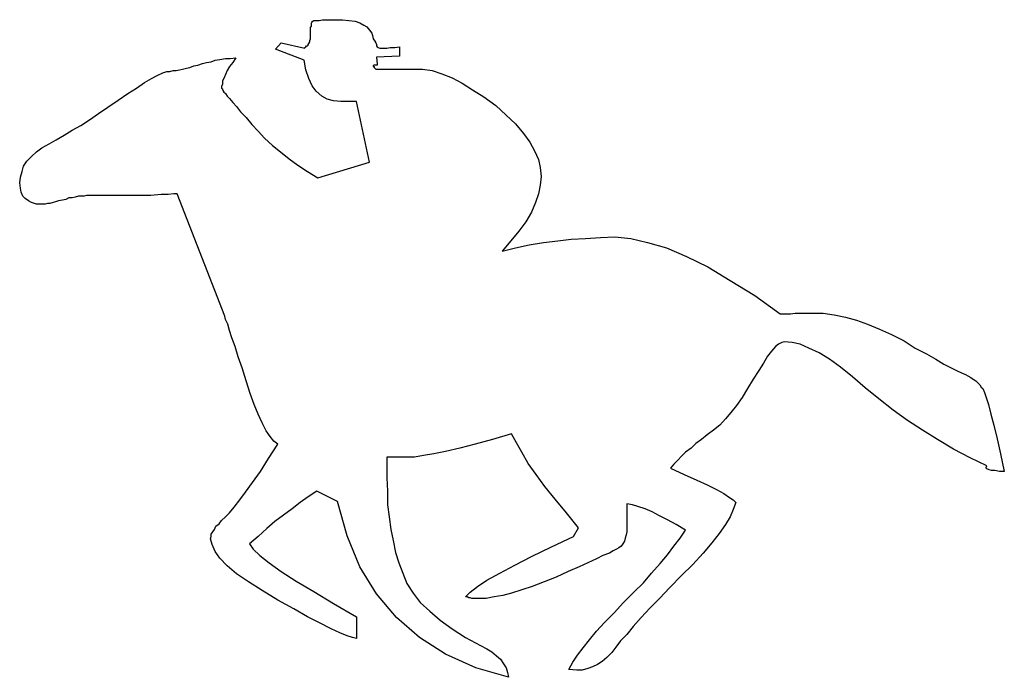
# Model space of a CAD drawing. Extents: x 0.12 to 2.54, y 0 to 1.61.
import ezdxf

# ---------------------------------------------------------------- set-up
doc = ezdxf.new("R2010")
doc.units = 0

msp = doc.modelspace()

# ---------------------------------------------------------------- linework, layer by layer
at = {"color": 0}
for p, q in [((0.833984, 1.59375, 0.5), (0.835938, 1.597656, 0.5)), ((0.835938, 1.605469, 0.5), (0.837891, 1.607422, 0.5)), ((0.835938, 1.601563, 0.5), (0.835938, 1.605469, 0.5)), ((0.835938, 1.597656, 0.5), (0.835938, 1.601563, 0.5)), ((0.837891, 1.607422, 0.5), (0.837891, 1.609375, 0.5)), ((0.837891, 1.609375, 0.5), (0.839844, 1.609375, 0.5)), ((0.839844, 1.609375, 0.5), (0.841797, 1.611328, 0.5)), ((0.841797, 1.611328, 0.5), (0.84375, 1.611328, 0.5)), ((0.84375, 1.611328, 0.5), (0.849609, 1.611328, 0.5)), ((0.849609, 1.611328, 0.5), (0.855469, 1.611328, 0.5)), ((0.855469, 1.611328, 0.5), (0.863281, 1.613281, 0.5)), ((0.863281, 1.613281, 0.5), (0.871094, 1.613281, 0.5)), ((0.871094, 1.613281, 0.5), (0.882813, 1.613281, 0.5)), ((0.882813, 1.613281, 0.5), (0.894531, 1.613281, 0.5)), ((0.894531, 1.613281, 0.5), (0.912109, 1.613281, 0.5)), ((0.912109, 1.613281, 0.5), (0.927734, 1.611328, 0.5)), ((0.927734, 1.611328, 0.5), (0.943359, 1.609375, 0.5)), ((0.943359, 1.609375, 0.5), (0.955078, 1.605469, 0.5)), ((0.955078, 1.605469, 0.5), (0.964844, 1.599609, 0.5)), ((0.964844, 1.599609, 0.5), (0.972656, 1.595703, 0.5)), ((0.833984, 1.587891, 0.5), (0.833984, 1.59375, 0.5)), ((0.833984, 1.582031, 0.5), (0.833984, 1.587891, 0.5)), ((0.833984, 1.576172, 0.5), (0.833984, 1.582031, 0.5)), ((0.833984, 1.570313, 0.5), (0.833984, 1.576172, 0.5)), ((0.972656, 1.595703, 0.5), (0.978516, 1.587891, 0.5)), ((0.978516, 1.587891, 0.5), (0.984375, 1.580078, 0.5)), ((0.984375, 1.580078, 0.5), (0.986328, 1.574219, 0.5)), ((0.986328, 1.574219, 0.5), (0.988281, 1.566406, 0.5)), ((0.748047, 1.541016, 0.5), (0.761719, 1.556641, 0.5)), ((0.761719, 1.556641, 0.5), (0.820313, 1.542969, 0.5)), ((0.822266, 1.546875, 0.5), (0.824219, 1.548828, 0.5)), ((0.824219, 1.548828, 0.5), (0.826172, 1.548828, 0.5)), ((0.826172, 1.548828, 0.5), (0.828125, 1.550781, 0.5)), ((0.828125, 1.552734, 0.5), (0.830078, 1.554688, 0.5)), ((0.828125, 1.550781, 0.5), (0.828125, 1.552734, 0.5)), ((0.830078, 1.554688, 0.5), (0.832031, 1.558594, 0.5)), ((0.832031, 1.5625, 0.5), (0.833984, 1.566406, 0.5)), ((0.832031, 1.558594, 0.5), (0.832031, 1.5625, 0.5)), ((0.833984, 1.566406, 0.5), (0.833984, 1.570313, 0.5)), ((0.988281, 1.566406, 0.5), (0.992188, 1.560547, 0.5)), ((0.992188, 1.560547, 0.5), (0.994141, 1.556641, 0.5)), ((0.994141, 1.556641, 0.5), (0.996094, 1.552734, 0.5)), ((0.996094, 1.552734, 0.5), (0.996094, 1.548828, 0.5)), ((0.996094, 1.548828, 0.5), (0.998047, 1.546875, 0.5)), ((0.818359, 1.513672, 0.5), (0.748047, 1.541016, 0.5)), ((0.820313, 1.544922, 0.5), (0.822266, 1.546875, 0.5)), ((0.820313, 1.542969, 0.5), (0.820313, 1.544922, 0.5)), ((0.820313, 1.544922, 0.5), (0.820313, 1.544922, 0.5)), ((0.822266, 1.546875, 0.5), (0.822266, 1.546875, 0.5)), ((0.998047, 1.546875, 0.5), (1, 1.544922, 0.5)), ((1, 1.544922, 0.5), (1, 1.544922, 0.5)), ((1, 1.544922, 0.5), (1.003906, 1.542969, 0.5)), ((1.003906, 1.542969, 0.5), (1.007813, 1.542969, 0.5)), ((1.007813, 1.542969, 0.5), (1.013672, 1.542969, 0.5)), ((1.013672, 1.542969, 0.5), (1.021484, 1.542969, 0.5)), ((1.021484, 1.542969, 0.5), (1.029297, 1.544922, 0.5)), ((1.029297, 1.544922, 0.5), (1.041016, 1.544922, 0.5)), ((1.041016, 1.544922, 0.5), (1.052734, 1.546875, 0.5)), ((1.052734, 1.546875, 0.5), (1.052734, 1.523438, 0.5)), ((0.546875, 1.5, 0.5), (0.556641, 1.501953, 0.5)), ((0.556641, 1.501953, 0.5), (0.568359, 1.505859, 0.5)), ((0.568359, 1.505859, 0.5), (0.578125, 1.507813, 0.5)), ((0.578125, 1.507813, 0.5), (0.589844, 1.509766, 0.5)), ((0.589844, 1.509766, 0.5), (0.599609, 1.513672, 0.5)), ((0.599609, 1.513672, 0.5), (0.611328, 1.515625, 0.5)), ((0.611328, 1.515625, 0.5), (0.625, 1.517578, 0.5)), ((0.625, 1.517578, 0.5), (0.636719, 1.517578, 0.5)), ((0.642578, 1.507813, 0.5), (0.634766, 1.498047, 0.5)), ((0.636719, 1.517578, 0.5), (0.650391, 1.519531, 0.5)), ((0.650391, 1.519531, 0.5), (0.642578, 1.507813, 0.5)), ((0.822266, 1.490234, 0.5), (0.818359, 1.513672, 0.5)), ((0.990234, 1.501953, 0.5), (0.988281, 1.5, 0.5)), ((0.994141, 1.501953, 0.5), (0.990234, 1.501953, 0.5)), ((0.996094, 1.501953, 0.5), (0.994141, 1.501953, 0.5)), ((1.052734, 1.523438, 0.5), (0.996094, 1.521484, 0.5)), ((0.996094, 1.521484, 0.5), (0.998047, 1.503906, 0.5)), ((0.998047, 1.501953, 0.5), (0.996094, 1.501953, 0.5)), ((0.998047, 1.503906, 0.5), (0.998047, 1.501953, 0.5)), ((0.998047, 1.503906, 0.5), (0.998047, 1.503906, 0.5)), ((0.998047, 1.501953, 0.5), (0.998047, 1.501953, 0.5)), ((0.443359, 1.46875, 0.5), (0.457031, 1.476563, 0.5)), ((0.457031, 1.476563, 0.5), (0.470703, 1.482422, 0.5)), ((0.470703, 1.482422, 0.5), (0.480469, 1.486328, 0.5)), ((0.480469, 1.486328, 0.5), (0.488281, 1.486328, 0.5)), ((0.488281, 1.486328, 0.5), (0.496094, 1.488281, 0.5)), ((0.496094, 1.488281, 0.5), (0.503906, 1.488281, 0.5)), ((0.503906, 1.488281, 0.5), (0.511719, 1.490234, 0.5)), ((0.511719, 1.490234, 0.5), (0.519531, 1.492188, 0.5)), ((0.519531, 1.492188, 0.5), (0.529297, 1.494141, 0.5)), ((0.529297, 1.494141, 0.5), (0.537109, 1.496094, 0.5)), ((0.537109, 1.496094, 0.5), (0.546875, 1.5, 0.5)), ((0.625, 1.478516, 0.5), (0.621094, 1.46875, 0.5)), ((0.628906, 1.488281, 0.5), (0.625, 1.478516, 0.5)), ((0.634766, 1.498047, 0.5), (0.628906, 1.488281, 0.5)), ((0.830078, 1.46875, 0.5), (0.822266, 1.490234, 0.5)), ((0.988281, 1.5, 0.5), (0.988281, 1.5, 0.5)), ((0.988281, 1.5, 0.5), (0.988281, 1.498047, 0.5)), ((0.988281, 1.498047, 0.5), (0.990234, 1.498047, 0.5)), ((0.990234, 1.498047, 0.5), (0.990234, 1.496094, 0.5)), ((0.990234, 1.496094, 0.5), (0.990234, 1.496094, 0.5)), ((0.990234, 1.496094, 0.5), (0.992188, 1.494141, 0.5)), ((0.992188, 1.494141, 0.5), (0.994141, 1.492188, 0.5)), ((0.994141, 1.492188, 0.5), (1.087891, 1.492188, 0.5)), ((1.087891, 1.492188, 0.5), (1.109375, 1.492188, 0.5)), ((1.109375, 1.492188, 0.5), (1.132813, 1.488281, 0.5)), ((1.132813, 1.488281, 0.5), (1.15625, 1.480469, 0.5)), ((1.15625, 1.480469, 0.5), (1.181641, 1.470703, 0.5)), ((0.40625, 1.445313, 0.5), (0.425781, 1.458984, 0.5)), ((0.425781, 1.458984, 0.5), (0.443359, 1.46875, 0.5)), ((0.617188, 1.455078, 0.5), (0.615234, 1.449219, 0.5)), ((0.621094, 1.46875, 0.5), (0.617188, 1.462891, 0.5)), ((0.617188, 1.462891, 0.5), (0.617188, 1.455078, 0.5)), ((0.837891, 1.451172, 0.5), (0.830078, 1.46875, 0.5)), ((1.181641, 1.470703, 0.5), (1.207031, 1.457031, 0.5)), ((1.207031, 1.457031, 0.5), (1.232422, 1.441406, 0.5)), ((0.361328, 1.416016, 0.5), (0.384766, 1.431641, 0.5)), ((0.384766, 1.431641, 0.5), (0.40625, 1.445313, 0.5)), ((0.615234, 1.449219, 0.5), (0.615234, 1.447266, 0.5)), ((0.615234, 1.447266, 0.5), (0.615234, 1.445313, 0.5)), ((0.615234, 1.445313, 0.5), (0.617188, 1.443359, 0.5)), ((0.617188, 1.443359, 0.5), (0.617188, 1.441406, 0.5)), ((0.617188, 1.441406, 0.5), (0.619141, 1.439453, 0.5)), ((0.619141, 1.439453, 0.5), (0.619141, 1.4375, 0.5)), ((0.619141, 1.4375, 0.5), (0.621094, 1.435547, 0.5)), ((0.621094, 1.435547, 0.5), (0.623047, 1.433594, 0.5)), ((0.623047, 1.433594, 0.5), (0.625, 1.431641, 0.5)), ((0.625, 1.431641, 0.5), (0.628906, 1.425781, 0.5)), ((0.847656, 1.4375, 0.5), (0.837891, 1.451172, 0.5)), ((0.861328, 1.425781, 0.5), (0.847656, 1.4375, 0.5)), ((1.232422, 1.441406, 0.5), (1.259766, 1.423828, 0.5)), ((0.335938, 1.398438, 0.5), (0.361328, 1.416016, 0.5)), ((0.628906, 1.425781, 0.5), (0.634766, 1.419922, 0.5)), ((0.634766, 1.419922, 0.5), (0.642578, 1.410156, 0.5)), ((0.642578, 1.410156, 0.5), (0.652344, 1.400391, 0.5)), ((0.875, 1.417969, 0.5), (0.861328, 1.425781, 0.5)), ((0.890625, 1.414063, 0.5), (0.875, 1.417969, 0.5)), ((0.908203, 1.412109, 0.5), (0.890625, 1.414063, 0.5)), ((0.947266, 1.412109, 0.5), (0.908203, 1.412109, 0.5)), ((0.978516, 1.263672, 0.5), (0.947266, 1.412109, 0.5)), ((1.259766, 1.423828, 0.5), (1.289063, 1.402344, 0.5)), ((0.291016, 1.367188, 0.5), (0.3125, 1.382813, 0.5)), ((0.3125, 1.382813, 0.5), (0.335938, 1.398438, 0.5)), ((0.652344, 1.400391, 0.5), (0.662109, 1.386719, 0.5)), ((0.662109, 1.386719, 0.5), (0.675781, 1.373047, 0.5)), ((1.289063, 1.402344, 0.5), (1.314453, 1.378906, 0.5)), ((0.269531, 1.353516, 0.5), (0.291016, 1.367188, 0.5)), ((0.675781, 1.373047, 0.5), (0.689453, 1.355469, 0.5)), ((0.689453, 1.355469, 0.5), (0.705078, 1.339844, 0.5)), ((1.314453, 1.378906, 0.5), (1.337891, 1.357422, 0.5)), ((1.337891, 1.357422, 0.5), (1.357422, 1.333984, 0.5)), ((0.228516, 1.330078, 0.5), (0.248047, 1.341797, 0.5)), ((0.248047, 1.341797, 0.5), (0.269531, 1.353516, 0.5)), ((0.705078, 1.339844, 0.5), (0.720703, 1.322266, 0.5)), ((1.357422, 1.333984, 0.5), (1.373047, 1.3125, 0.5)), ((0.173828, 1.298828, 0.5), (0.191406, 1.308594, 0.5)), ((0.191406, 1.308594, 0.5), (0.208984, 1.318359, 0.5)), ((0.208984, 1.318359, 0.5), (0.228516, 1.330078, 0.5)), ((0.720703, 1.322266, 0.5), (0.740234, 1.304688, 0.5)), ((1.373047, 1.3125, 0.5), (1.384766, 1.291016, 0.5)), ((0.148438, 1.277344, 0.5), (0.160156, 1.289063, 0.5)), ((0.160156, 1.289063, 0.5), (0.173828, 1.298828, 0.5)), ((0.740234, 1.304688, 0.5), (0.759766, 1.289063, 0.5)), ((0.759766, 1.289063, 0.5), (0.78125, 1.271484, 0.5)), ((1.384766, 1.291016, 0.5), (1.394531, 1.269531, 0.5)), ((0.128906, 1.253906, 0.5), (0.136719, 1.265625, 0.5)), ((0.136719, 1.265625, 0.5), (0.148438, 1.277344, 0.5)), ((0.78125, 1.271484, 0.5), (0.802734, 1.255859, 0.5)), ((0.851563, 1.224609, 0.5), (0.978516, 1.263672, 0.5)), ((1.394531, 1.269531, 0.5), (1.398438, 1.25, 0.5)), ((0.121094, 1.226563, 0.5), (0.125, 1.240234, 0.5)), ((0.125, 1.240234, 0.5), (0.128906, 1.253906, 0.5)), ((0.802734, 1.255859, 0.5), (0.826172, 1.240234, 0.5)), ((0.826172, 1.240234, 0.5), (0.851563, 1.224609, 0.5)), ((1.398438, 1.25, 0.5), (1.400391, 1.228516, 0.5)), ((0.119141, 1.212891, 0.5), (0.121094, 1.226563, 0.5)), ((0.121094, 1.199219, 0.5), (0.119141, 1.212891, 0.5)), ((1.400391, 1.228516, 0.5), (1.398438, 1.207031, 0.5)), ((0.123047, 1.189453, 0.5), (0.121094, 1.199219, 0.5)), ((0.126953, 1.179688, 0.5), (0.123047, 1.189453, 0.5)), ((1.398438, 1.207031, 0.5), (1.394531, 1.185547, 0.5)), ((0.132813, 1.173828, 0.5), (0.126953, 1.179688, 0.5)), ((0.140625, 1.167969, 0.5), (0.132813, 1.173828, 0.5)), ((0.148438, 1.164063, 0.5), (0.140625, 1.167969, 0.5)), ((0.160156, 1.160156, 0.5), (0.148438, 1.164063, 0.5)), ((0.1875, 1.162109, 0.5), (0.181641, 1.160156, 0.5)), ((0.193359, 1.162109, 0.5), (0.1875, 1.162109, 0.5)), ((0.201172, 1.164063, 0.5), (0.193359, 1.162109, 0.5)), ((0.207031, 1.166016, 0.5), (0.201172, 1.164063, 0.5)), ((0.214844, 1.167969, 0.5), (0.207031, 1.166016, 0.5)), ((0.224609, 1.169922, 0.5), (0.214844, 1.167969, 0.5)), ((0.232422, 1.171875, 0.5), (0.224609, 1.169922, 0.5)), ((0.240234, 1.175781, 0.5), (0.232422, 1.171875, 0.5)), ((0.248047, 1.175781, 0.5), (0.240234, 1.175781, 0.5)), ((0.255859, 1.177734, 0.5), (0.248047, 1.175781, 0.5)), ((0.263672, 1.179688, 0.5), (0.255859, 1.177734, 0.5)), ((0.269531, 1.179688, 0.5), (0.263672, 1.179688, 0.5)), ((0.277344, 1.179688, 0.5), (0.269531, 1.179688, 0.5)), ((0.283203, 1.181641, 0.5), (0.277344, 1.179688, 0.5)), ((0.332031, 1.181641, 0.5), (0.283203, 1.181641, 0.5)), ((0.375, 1.181641, 0.5), (0.332031, 1.181641, 0.5)), ((0.410156, 1.181641, 0.5), (0.375, 1.181641, 0.5)), ((0.441406, 1.181641, 0.5), (0.410156, 1.181641, 0.5)), ((0.466797, 1.183594, 0.5), (0.441406, 1.181641, 0.5)), ((0.484375, 1.183594, 0.5), (0.466797, 1.183594, 0.5)), ((0.498047, 1.185547, 0.5), (0.484375, 1.183594, 0.5)), ((0.505859, 1.185547, 0.5), (0.498047, 1.185547, 0.5)), ((0.623047, 0.884766, 0.5), (0.505859, 1.185547, 0.5)), ((1.386719, 1.164063, 0.5), (1.376953, 1.140625, 0.5)), ((1.394531, 1.185547, 0.5), (1.386719, 1.164063, 0.5)), ((0.171875, 1.160156, 0.5), (0.160156, 1.160156, 0.5)), ((0.175781, 1.160156, 0.5), (0.171875, 1.160156, 0.5)), ((0.181641, 1.160156, 0.5), (0.175781, 1.160156, 0.5)), ((1.376953, 1.140625, 0.5), (1.363281, 1.117188, 0.5)), ((1.363281, 1.117188, 0.5), (1.345703, 1.09375, 0.5)), ((1.345703, 1.09375, 0.5), (1.326172, 1.070313, 0.5)), ((1.326172, 1.070313, 0.5), (1.304688, 1.044922, 0.5)), ((1.371094, 1.060547, 0.5), (1.40625, 1.066406, 0.5)), ((1.40625, 1.066406, 0.5), (1.441406, 1.070313, 0.5)), ((1.441406, 1.070313, 0.5), (1.474609, 1.074219, 0.5)), ((1.474609, 1.074219, 0.5), (1.509766, 1.076172, 0.5)), ((1.509766, 1.076172, 0.5), (1.546875, 1.078125, 0.5)), ((1.546875, 1.078125, 0.5), (1.582031, 1.080078, 0.5)), ((1.582031, 1.080078, 0.5), (1.621094, 1.076172, 0.5)), ((1.621094, 1.076172, 0.5), (1.662109, 1.066406, 0.5)), ((1.662109, 1.066406, 0.5), (1.708984, 1.052734, 0.5)), ((1.304688, 1.044922, 0.5), (1.337891, 1.052734, 0.5)), ((1.337891, 1.052734, 0.5), (1.371094, 1.060547, 0.5)), ((1.708984, 1.052734, 0.5), (1.757813, 1.03125, 0.5)), ((1.757813, 1.03125, 0.5), (1.810547, 1.005859, 0.5)), ((1.810547, 1.005859, 0.5), (1.865234, 0.972656, 0.5)), ((1.865234, 0.972656, 0.5), (1.925781, 0.935547, 0.5)), ((1.925781, 0.935547, 0.5), (1.988281, 0.890625, 0.5)), ((0.625, 0.876953, 0.5), (0.623047, 0.884766, 0.5)), ((0.630859, 0.865234, 0.5), (0.625, 0.876953, 0.5)), ((1.988281, 0.890625, 0.5), (2.001953, 0.890625, 0.5)), ((2.001953, 0.890625, 0.5), (2.013672, 0.890625, 0.5)), ((2.013672, 0.890625, 0.5), (2.025391, 0.892578, 0.5)), ((2.025391, 0.892578, 0.5), (2.035156, 0.892578, 0.5)), ((2.035156, 0.892578, 0.5), (2.044922, 0.892578, 0.5)), ((2.044922, 0.892578, 0.5), (2.052734, 0.892578, 0.5)), ((2.052734, 0.892578, 0.5), (2.060547, 0.892578, 0.5)), ((2.060547, 0.892578, 0.5), (2.066406, 0.892578, 0.5)), ((2.066406, 0.892578, 0.5), (2.09375, 0.892578, 0.5)), ((2.09375, 0.892578, 0.5), (2.121094, 0.888672, 0.5)), ((2.121094, 0.888672, 0.5), (2.148438, 0.882813, 0.5)), ((2.148438, 0.882813, 0.5), (2.175781, 0.875, 0.5)), ((2.175781, 0.875, 0.5), (2.203125, 0.865234, 0.5)), ((0.634766, 0.849609, 0.5), (0.630859, 0.865234, 0.5)), ((0.640625, 0.832031, 0.5), (0.634766, 0.849609, 0.5)), ((2.203125, 0.865234, 0.5), (2.232422, 0.853516, 0.5)), ((2.232422, 0.853516, 0.5), (2.261719, 0.839844, 0.5)), ((0.648438, 0.810547, 0.5), (0.640625, 0.832031, 0.5)), ((2.261719, 0.839844, 0.5), (2.292969, 0.824219, 0.5)), ((2.292969, 0.824219, 0.5), (2.320313, 0.806641, 0.5)), ((0.65625, 0.785156, 0.5), (0.648438, 0.810547, 0.5)), ((1.966797, 0.798828, 0.5), (1.957031, 0.787109, 0.5)), ((1.976563, 0.810547, 0.5), (1.966797, 0.798828, 0.5)), ((1.984375, 0.816406, 0.5), (1.976563, 0.810547, 0.5)), ((1.992188, 0.820313, 0.5), (1.984375, 0.816406, 0.5)), ((1.998047, 0.822266, 0.5), (1.992188, 0.820313, 0.5)), ((2.017578, 0.820313, 0.5), (1.998047, 0.822266, 0.5)), ((2.037109, 0.816406, 0.5), (2.017578, 0.820313, 0.5)), ((2.058594, 0.806641, 0.5), (2.037109, 0.816406, 0.5)), ((2.083984, 0.794922, 0.5), (2.058594, 0.806641, 0.5)), ((2.320313, 0.806641, 0.5), (2.347656, 0.792969, 0.5)), ((0.666016, 0.757813, 0.5), (0.65625, 0.785156, 0.5)), ((1.957031, 0.787109, 0.5), (1.947266, 0.769531, 0.5)), ((2.109375, 0.779297, 0.5), (2.083984, 0.794922, 0.5)), ((2.136719, 0.759766, 0.5), (2.109375, 0.779297, 0.5)), ((2.347656, 0.792969, 0.5), (2.371094, 0.779297, 0.5)), ((2.371094, 0.779297, 0.5), (2.390625, 0.767578, 0.5)), ((0.675781, 0.726563, 0.5), (0.666016, 0.757813, 0.5)), ((1.935547, 0.751953, 0.5), (1.921875, 0.730469, 0.5)), ((1.947266, 0.769531, 0.5), (1.935547, 0.751953, 0.5)), ((2.166016, 0.736328, 0.5), (2.136719, 0.759766, 0.5)), ((2.390625, 0.767578, 0.5), (2.408203, 0.757813, 0.5)), ((2.408203, 0.757813, 0.5), (2.421875, 0.751953, 0.5)), ((2.421875, 0.751953, 0.5), (2.433594, 0.746094, 0.5)), ((0.685547, 0.695313, 0.5), (0.675781, 0.726563, 0.5)), ((1.921875, 0.730469, 0.5), (1.908203, 0.707031, 0.5)), ((2.197266, 0.708984, 0.5), (2.166016, 0.736328, 0.5)), ((2.433594, 0.746094, 0.5), (2.443359, 0.742188, 0.5)), ((2.443359, 0.742188, 0.5), (2.449219, 0.738281, 0.5)), ((2.449219, 0.738281, 0.5), (2.457031, 0.734375, 0.5)), ((2.457031, 0.734375, 0.5), (2.462891, 0.730469, 0.5)), ((2.462891, 0.730469, 0.5), (2.46875, 0.726563, 0.5)), ((2.46875, 0.726563, 0.5), (2.472656, 0.722656, 0.5)), ((1.908203, 0.707031, 0.5), (1.894531, 0.685547, 0.5)), ((2.230469, 0.681641, 0.5), (2.197266, 0.708984, 0.5)), ((2.472656, 0.722656, 0.5), (2.478516, 0.716797, 0.5)), ((2.478516, 0.716797, 0.5), (2.482422, 0.710938, 0.5)), ((2.482422, 0.710938, 0.5), (2.486328, 0.707031, 0.5)), ((2.486328, 0.707031, 0.5), (2.490234, 0.697266, 0.5)), ((0.695313, 0.667969, 0.5), (0.685547, 0.695313, 0.5)), ((1.894531, 0.685547, 0.5), (1.880859, 0.666016, 0.5)), ((2.265625, 0.654297, 0.5), (2.230469, 0.681641, 0.5)), ((2.490234, 0.697266, 0.5), (2.494141, 0.685547, 0.5)), ((2.494141, 0.685547, 0.5), (2.5, 0.667969, 0.5)), ((0.705078, 0.644531, 0.5), (0.695313, 0.667969, 0.5)), ((1.880859, 0.666016, 0.5), (1.867188, 0.648438, 0.5)), ((2.300781, 0.628906, 0.5), (2.265625, 0.654297, 0.5)), ((2.5, 0.667969, 0.5), (2.505859, 0.644531, 0.5)), ((0.714844, 0.623047, 0.5), (0.705078, 0.644531, 0.5)), ((1.853516, 0.632813, 0.5), (1.839844, 0.617188, 0.5)), ((1.867188, 0.648438, 0.5), (1.853516, 0.632813, 0.5)), ((2.505859, 0.644531, 0.5), (2.513672, 0.617188, 0.5)), ((0.724609, 0.603516, 0.5), (0.714844, 0.623047, 0.5)), ((1.824219, 0.605469, 0.5), (1.808594, 0.59375, 0.5)), ((1.839844, 0.617188, 0.5), (1.824219, 0.605469, 0.5)), ((2.337891, 0.605469, 0.5), (2.300781, 0.628906, 0.5)), ((2.375, 0.582031, 0.5), (2.337891, 0.605469, 0.5)), ((2.513672, 0.617188, 0.5), (2.521484, 0.583984, 0.5)), ((0.734375, 0.589844, 0.5), (0.724609, 0.603516, 0.5)), ((0.744141, 0.578125, 0.5), (0.734375, 0.589844, 0.5)), ((1.28125, 0.582031, 0.5), (1.238281, 0.570313, 0.5)), ((1.328125, 0.595703, 0.5), (1.28125, 0.582031, 0.5)), ((1.339844, 0.574219, 0.5), (1.328125, 0.595703, 0.5)), ((1.794922, 0.582031, 0.5), (1.78125, 0.572266, 0.5)), ((1.808594, 0.59375, 0.5), (1.794922, 0.582031, 0.5)), ((2.414063, 0.558594, 0.5), (2.375, 0.582031, 0.5)), ((2.521484, 0.583984, 0.5), (2.529297, 0.546875, 0.5)), ((0.730469, 0.535156, 0.5), (0.753906, 0.570313, 0.5)), ((0.753906, 0.570313, 0.5), (0.744141, 0.578125, 0.5)), ((1.201172, 0.560547, 0.5), (1.166016, 0.552734, 0.5)), ((1.238281, 0.570313, 0.5), (1.201172, 0.560547, 0.5)), ((1.353516, 0.550781, 0.5), (1.339844, 0.574219, 0.5)), ((1.769531, 0.560547, 0.5), (1.755859, 0.550781, 0.5)), ((1.78125, 0.572266, 0.5), (1.769531, 0.560547, 0.5)), ((2.455078, 0.537109, 0.5), (2.414063, 0.558594, 0.5)), ((0.710938, 0.503906, 0.5), (0.730469, 0.535156, 0.5)), ((1.072266, 0.539063, 0.5), (1.021484, 0.539063, 0.5)), ((1.021484, 0.539063, 0.5), (1.021484, 0.488281, 0.5)), ((1.089844, 0.539063, 0.5), (1.072266, 0.539063, 0.5)), ((1.111328, 0.542969, 0.5), (1.089844, 0.539063, 0.5)), ((1.136719, 0.546875, 0.5), (1.111328, 0.542969, 0.5)), ((1.166016, 0.552734, 0.5), (1.136719, 0.546875, 0.5)), ((1.369141, 0.523438, 0.5), (1.353516, 0.550781, 0.5)), ((1.746094, 0.541016, 0.5), (1.736328, 0.53125, 0.5)), ((1.755859, 0.550781, 0.5), (1.746094, 0.541016, 0.5)), ((2.496094, 0.517578, 0.5), (2.455078, 0.537109, 0.5)), ((2.529297, 0.546875, 0.5), (2.539063, 0.503906, 0.5)), ((1.388672, 0.496094, 0.5), (1.369141, 0.523438, 0.5)), ((1.726563, 0.521484, 0.5), (1.71875, 0.511719, 0.5)), ((1.71875, 0.511719, 0.5), (1.751953, 0.496094, 0.5)), ((1.736328, 0.53125, 0.5), (1.726563, 0.521484, 0.5)), ((2.494141, 0.513672, 0.5), (2.496094, 0.517578, 0.5)), ((2.494141, 0.511719, 0.5), (2.494141, 0.513672, 0.5)), ((2.496094, 0.509766, 0.5), (2.494141, 0.511719, 0.5)), ((2.501953, 0.507813, 0.5), (2.496094, 0.509766, 0.5)), ((0.691406, 0.476563, 0.5), (0.710938, 0.503906, 0.5)), ((1.021484, 0.488281, 0.5), (1.023438, 0.455078, 0.5)), ((1.410156, 0.466797, 0.5), (1.388672, 0.496094, 0.5)), ((1.751953, 0.496094, 0.5), (1.783203, 0.482422, 0.5)), ((2.507813, 0.505859, 0.5), (2.501953, 0.507813, 0.5)), ((2.515625, 0.505859, 0.5), (2.507813, 0.505859, 0.5)), ((2.527344, 0.503906, 0.5), (2.515625, 0.505859, 0.5)), ((2.539063, 0.503906, 0.5), (2.527344, 0.503906, 0.5)), ((0.673828, 0.453125, 0.5), (0.691406, 0.476563, 0.5)), ((1.435547, 0.435547, 0.5), (1.410156, 0.466797, 0.5)), ((1.783203, 0.482422, 0.5), (1.808594, 0.470703, 0.5)), ((1.808594, 0.470703, 0.5), (1.832031, 0.458984, 0.5)), ((0.660156, 0.433594, 0.5), (0.673828, 0.453125, 0.5)), ((0.828125, 0.441406, 0.5), (0.808594, 0.427734, 0.5)), ((0.849609, 0.455078, 0.5), (0.828125, 0.441406, 0.5)), ((0.900391, 0.429688, 0.5), (0.849609, 0.455078, 0.5)), ((1.023438, 0.455078, 0.5), (1.023438, 0.421875, 0.5)), ((1.832031, 0.458984, 0.5), (1.849609, 0.449219, 0.5)), ((1.849609, 0.449219, 0.5), (1.863281, 0.439453, 0.5)), ((1.863281, 0.439453, 0.5), (1.873047, 0.433594, 0.5)), ((0.634766, 0.402344, 0.5), (0.646484, 0.416016, 0.5)), ((0.646484, 0.416016, 0.5), (0.660156, 0.433594, 0.5)), ((0.789063, 0.412109, 0.5), (0.767578, 0.396484, 0.5)), ((0.808594, 0.427734, 0.5), (0.789063, 0.412109, 0.5)), ((0.923828, 0.345703, 0.5), (0.900391, 0.429688, 0.5)), ((1.023438, 0.421875, 0.5), (1.027344, 0.392578, 0.5)), ((1.462891, 0.402344, 0.5), (1.435547, 0.435547, 0.5)), ((1.625, 0.421875, 0.5), (1.611328, 0.423828, 0.5)), ((1.611328, 0.423828, 0.5), (1.611328, 0.365234, 0.5)), ((1.638672, 0.417969, 0.5), (1.625, 0.421875, 0.5)), ((1.65625, 0.412109, 0.5), (1.638672, 0.417969, 0.5)), ((1.673828, 0.404297, 0.5), (1.65625, 0.412109, 0.5)), ((1.873047, 0.433594, 0.5), (1.878906, 0.427734, 0.5)), ((1.878906, 0.427734, 0.5), (1.873047, 0.410156, 0.5)), ((0.615234, 0.382813, 0.5), (0.625, 0.392578, 0.5)), ((0.625, 0.392578, 0.5), (0.634766, 0.402344, 0.5)), ((0.767578, 0.396484, 0.5), (0.746094, 0.380859, 0.5)), ((1.027344, 0.392578, 0.5), (1.03125, 0.361328, 0.5)), ((1.492188, 0.365234, 0.5), (1.462891, 0.402344, 0.5)), ((1.691406, 0.394531, 0.5), (1.673828, 0.404297, 0.5)), ((1.710938, 0.384766, 0.5), (1.691406, 0.394531, 0.5)), ((1.865234, 0.392578, 0.5), (1.853516, 0.373047, 0.5)), ((1.873047, 0.410156, 0.5), (1.865234, 0.392578, 0.5)), ((0.597656, 0.361328, 0.5), (0.601563, 0.369141, 0.5)), ((0.601563, 0.369141, 0.5), (0.609375, 0.375, 0.5)), ((0.609375, 0.375, 0.5), (0.615234, 0.382813, 0.5)), ((0.726563, 0.363281, 0.5), (0.705078, 0.34375, 0.5)), ((0.746094, 0.380859, 0.5), (0.726563, 0.363281, 0.5)), ((1.480469, 0.34375, 0.5), (1.492188, 0.365234, 0.5)), ((1.611328, 0.365234, 0.5), (1.611328, 0.355469, 0.5)), ((1.732422, 0.373047, 0.5), (1.710938, 0.384766, 0.5)), ((1.755859, 0.359375, 0.5), (1.732422, 0.373047, 0.5)), ((1.853516, 0.373047, 0.5), (1.837891, 0.351563, 0.5)), ((0.587891, 0.337891, 0.5), (0.589844, 0.34375, 0.5)), ((0.589844, 0.349609, 0.5), (0.59375, 0.355469, 0.5)), ((0.589844, 0.34375, 0.5), (0.589844, 0.349609, 0.5)), ((0.59375, 0.355469, 0.5), (0.597656, 0.361328, 0.5)), ((0.705078, 0.34375, 0.5), (0.683594, 0.326172, 0.5)), ((0.955078, 0.269531, 0.5), (0.923828, 0.345703, 0.5)), ((1.03125, 0.361328, 0.5), (1.037109, 0.333984, 0.5)), ((1.425781, 0.318359, 0.5), (1.480469, 0.34375, 0.5)), ((1.607422, 0.339844, 0.5), (1.605469, 0.332031, 0.5)), ((1.609375, 0.347656, 0.5), (1.607422, 0.339844, 0.5)), ((1.611328, 0.355469, 0.5), (1.609375, 0.347656, 0.5)), ((1.726563, 0.320313, 0.5), (1.742188, 0.339844, 0.5)), ((1.742188, 0.339844, 0.5), (1.755859, 0.359375, 0.5)), ((1.837891, 0.351563, 0.5), (1.820313, 0.328125, 0.5)), ((0.591797, 0.324219, 0.5), (0.587891, 0.337891, 0.5)), ((0.599609, 0.306641, 0.5), (0.591797, 0.324219, 0.5)), ((0.683594, 0.326172, 0.5), (0.693359, 0.3125, 0.5)), ((1.037109, 0.333984, 0.5), (1.042969, 0.304688, 0.5)), ((1.376953, 0.294922, 0.5), (1.425781, 0.318359, 0.5)), ((1.591797, 0.316406, 0.5), (1.585938, 0.3125, 0.5)), ((1.597656, 0.320313, 0.5), (1.591797, 0.316406, 0.5)), ((1.601563, 0.326172, 0.5), (1.597656, 0.320313, 0.5)), ((1.605469, 0.332031, 0.5), (1.601563, 0.326172, 0.5)), ((1.710938, 0.298828, 0.5), (1.726563, 0.320313, 0.5)), ((1.820313, 0.328125, 0.5), (1.798828, 0.302734, 0.5)), ((0.611328, 0.291016, 0.5), (0.599609, 0.306641, 0.5)), ((0.628906, 0.271484, 0.5), (0.611328, 0.291016, 0.5)), ((0.693359, 0.3125, 0.5), (0.708984, 0.296875, 0.5)), ((0.708984, 0.296875, 0.5), (0.732422, 0.279297, 0.5)), ((1.042969, 0.304688, 0.5), (1.050781, 0.279297, 0.5)), ((1.335938, 0.273438, 0.5), (1.376953, 0.294922, 0.5)), ((1.552734, 0.296875, 0.5), (1.537109, 0.289063, 0.5)), ((1.568359, 0.302734, 0.5), (1.552734, 0.296875, 0.5)), ((1.578125, 0.308594, 0.5), (1.568359, 0.302734, 0.5)), ((1.585938, 0.3125, 0.5), (1.578125, 0.308594, 0.5)), ((1.693359, 0.277344, 0.5), (1.710938, 0.298828, 0.5)), ((1.798828, 0.302734, 0.5), (1.773438, 0.275391, 0.5)), ((0.652344, 0.251953, 0.5), (0.628906, 0.271484, 0.5)), ((0.732422, 0.279297, 0.5), (0.761719, 0.257813, 0.5)), ((0.996094, 0.203125, 0.5), (0.955078, 0.269531, 0.5)), ((1.050781, 0.279297, 0.5), (1.060547, 0.253906, 0.5)), ((1.298828, 0.253906, 0.5), (1.335938, 0.273438, 0.5)), ((1.494141, 0.269531, 0.5), (1.466797, 0.257813, 0.5)), ((1.515625, 0.279297, 0.5), (1.494141, 0.269531, 0.5)), ((1.537109, 0.289063, 0.5), (1.515625, 0.279297, 0.5)), ((1.671875, 0.253906, 0.5), (1.693359, 0.277344, 0.5)), ((1.773438, 0.275391, 0.5), (1.746094, 0.248047, 0.5)), ((0.681641, 0.232422, 0.5), (0.652344, 0.251953, 0.5)), ((0.761719, 0.257813, 0.5), (0.798828, 0.234375, 0.5)), ((1.060547, 0.253906, 0.5), (1.070313, 0.228516, 0.5)), ((1.267578, 0.236328, 0.5), (1.298828, 0.253906, 0.5)), ((1.4375, 0.244141, 0.5), (1.408203, 0.232422, 0.5)), ((1.466797, 0.257813, 0.5), (1.4375, 0.244141, 0.5)), ((1.652344, 0.230469, 0.5), (1.671875, 0.253906, 0.5)), ((1.746094, 0.248047, 0.5), (1.716797, 0.21875, 0.5)), ((0.714844, 0.210938, 0.5), (0.681641, 0.232422, 0.5)), ((0.798828, 0.234375, 0.5), (0.841797, 0.208984, 0.5)), ((1.070313, 0.228516, 0.5), (1.085938, 0.205078, 0.5)), ((1.226563, 0.207031, 0.5), (1.244141, 0.220703, 0.5)), ((1.244141, 0.220703, 0.5), (1.267578, 0.236328, 0.5)), ((1.378906, 0.220703, 0.5), (1.353516, 0.212891, 0.5)), ((1.408203, 0.232422, 0.5), (1.378906, 0.220703, 0.5)), ((1.628906, 0.207031, 0.5), (1.652344, 0.230469, 0.5)), ((1.716797, 0.21875, 0.5), (1.691406, 0.191406, 0.5)), ((0.753906, 0.1875, 0.5), (0.714844, 0.210938, 0.5)), ((0.841797, 0.208984, 0.5), (0.890625, 0.179688, 0.5)), ((1.044922, 0.144531, 0.5), (0.996094, 0.203125, 0.5)), ((1.085938, 0.205078, 0.5), (1.103516, 0.181641, 0.5)), ((1.214844, 0.195313, 0.5), (1.226563, 0.207031, 0.5)), ((1.21875, 0.195313, 0.5), (1.214844, 0.195313, 0.5)), ((1.222656, 0.193359, 0.5), (1.21875, 0.195313, 0.5)), ((1.285156, 0.195313, 0.5), (1.265625, 0.191406, 0.5)), ((1.306641, 0.199219, 0.5), (1.285156, 0.195313, 0.5)), ((1.328125, 0.205078, 0.5), (1.306641, 0.199219, 0.5)), ((1.353516, 0.212891, 0.5), (1.328125, 0.205078, 0.5)), ((1.603516, 0.181641, 0.5), (1.628906, 0.207031, 0.5)), ((0.792969, 0.166016, 0.5), (0.753906, 0.1875, 0.5)), ((0.890625, 0.179688, 0.5), (0.947266, 0.146484, 0.5)), ((1.103516, 0.181641, 0.5), (1.126953, 0.160156, 0.5)), ((1.226563, 0.193359, 0.5), (1.222656, 0.193359, 0.5)), ((1.230469, 0.191406, 0.5), (1.226563, 0.193359, 0.5)), ((1.234375, 0.191406, 0.5), (1.230469, 0.191406, 0.5)), ((1.240234, 0.191406, 0.5), (1.234375, 0.191406, 0.5)), ((1.244141, 0.191406, 0.5), (1.240234, 0.191406, 0.5)), ((1.248047, 0.191406, 0.5), (1.244141, 0.191406, 0.5)), ((1.265625, 0.191406, 0.5), (1.248047, 0.191406, 0.5)), ((1.580078, 0.15625, 0.5), (1.603516, 0.181641, 0.5)), ((1.691406, 0.191406, 0.5), (1.667969, 0.167969, 0.5)), ((0.826172, 0.146484, 0.5), (0.792969, 0.166016, 0.5)), ((0.857422, 0.130859, 0.5), (0.826172, 0.146484, 0.5)), ((0.947266, 0.146484, 0.5), (0.947266, 0.09375, 0.5)), ((1.126953, 0.160156, 0.5), (1.152344, 0.138672, 0.5)), ((1.556641, 0.132813, 0.5), (1.580078, 0.15625, 0.5)), ((1.667969, 0.167969, 0.5), (1.646484, 0.144531, 0.5)), ((0.884766, 0.117188, 0.5), (0.857422, 0.130859, 0.5)), ((1.101563, 0.095703, 0.5), (1.044922, 0.144531, 0.5)), ((1.152344, 0.138672, 0.5), (1.181641, 0.117188, 0.5)), ((1.537109, 0.111328, 0.5), (1.556641, 0.132813, 0.5)), ((1.626953, 0.123047, 0.5), (1.611328, 0.103516, 0.5)), ((1.646484, 0.144531, 0.5), (1.626953, 0.123047, 0.5)), ((0.90625, 0.107422, 0.5), (0.884766, 0.117188, 0.5)), ((0.923828, 0.099609, 0.5), (0.90625, 0.107422, 0.5)), ((0.9375, 0.095703, 0.5), (0.923828, 0.099609, 0.5)), ((1.181641, 0.117188, 0.5), (1.214844, 0.095703, 0.5)), ((1.519531, 0.089844, 0.5), (1.537109, 0.111328, 0.5)), ((1.611328, 0.103516, 0.5), (1.595703, 0.087891, 0.5)), ((0.947266, 0.09375, 0.5), (0.9375, 0.095703, 0.5)), ((1.166016, 0.054688, 0.5), (1.101563, 0.095703, 0.5)), ((1.214844, 0.095703, 0.5), (1.251953, 0.076172, 0.5)), ((1.251953, 0.076172, 0.5), (1.267578, 0.068359, 0.5)), ((1.503906, 0.070313, 0.5), (1.519531, 0.089844, 0.5)), ((1.595703, 0.087891, 0.5), (1.583984, 0.072266, 0.5)), ((1.240234, 0.021484, 0.5), (1.166016, 0.054688, 0.5)), ((1.267578, 0.068359, 0.5), (1.279297, 0.060547, 0.5)), ((1.279297, 0.060547, 0.5), (1.291016, 0.050781, 0.5)), ((1.291016, 0.050781, 0.5), (1.300781, 0.042969, 0.5)), ((1.478516, 0.035156, 0.5), (1.490234, 0.052734, 0.5)), ((1.490234, 0.052734, 0.5), (1.503906, 0.070313, 0.5)), ((1.574219, 0.058594, 0.5), (1.5625, 0.046875, 0.5)), ((1.583984, 0.072266, 0.5), (1.574219, 0.058594, 0.5)), ((1.300781, 0.042969, 0.5), (1.308594, 0.03125, 0.5)), ((1.308594, 0.03125, 0.5), (1.314453, 0.021484, 0.5)), ((1.46875, 0.017578, 0.5), (1.478516, 0.035156, 0.5)), ((1.539063, 0.029297, 0.5), (1.527344, 0.023438, 0.5)), ((1.550781, 0.037109, 0.5), (1.539063, 0.029297, 0.5)), ((1.5625, 0.046875, 0.5), (1.550781, 0.037109, 0.5)), ((1.320313, -0.001953, 0.5), (1.240234, 0.021484, 0.5)), ((1.314453, 0.021484, 0.5), (1.318359, 0.009766, 0.5)), ((1.318359, 0.009766, 0.5), (1.320313, -0.001953, 0.5)), ((1.488281, 0.015625, 0.5), (1.46875, 0.017578, 0.5)), ((1.501953, 0.015625, 0.5), (1.488281, 0.015625, 0.5)), ((1.515625, 0.019531, 0.5), (1.501953, 0.015625, 0.5)), ((1.527344, 0.023438, 0.5), (1.515625, 0.019531, 0.5))]:
    msp.add_line(p, q, dxfattribs=at)

doc.saveas('drawing.dxf')
